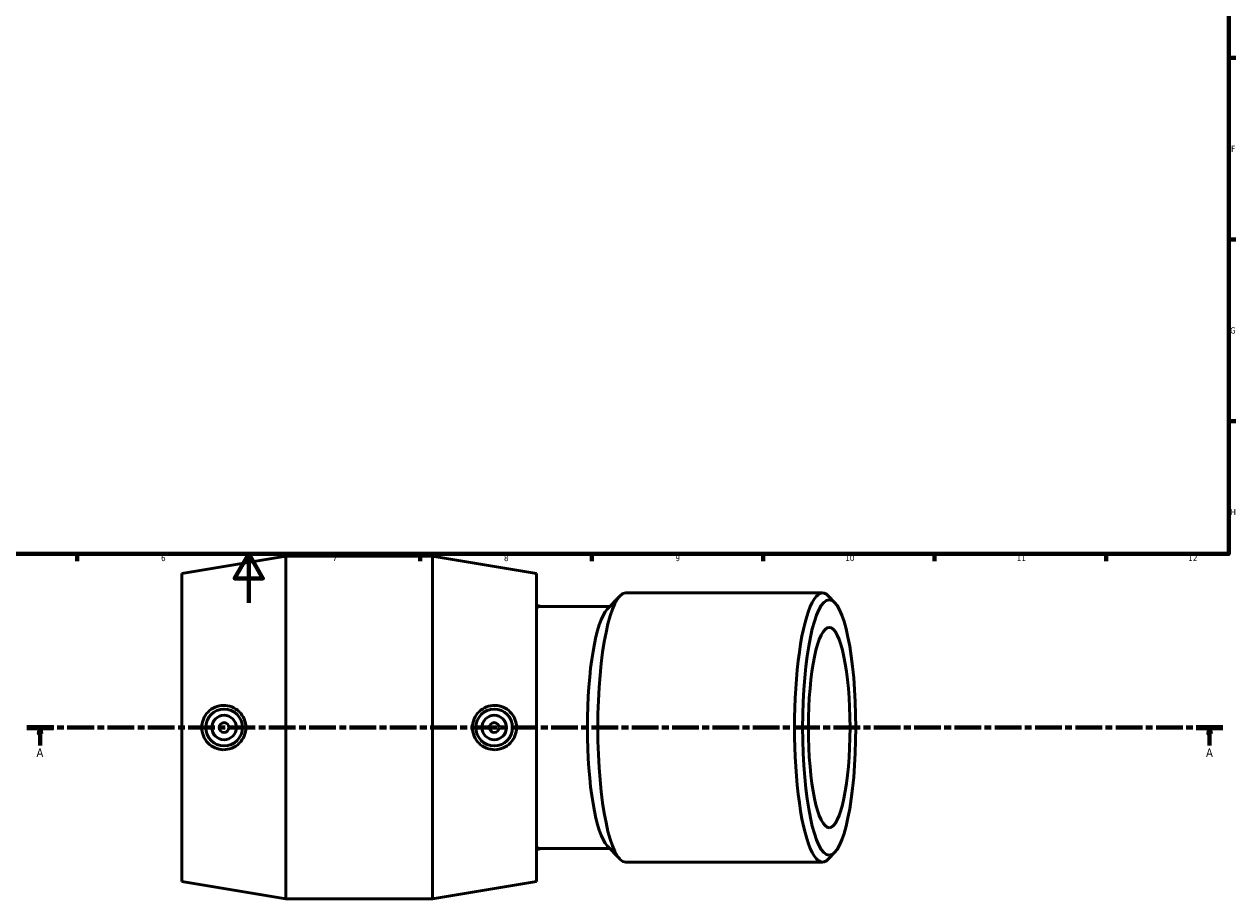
# Model space of a CAD drawing. Header units: millimetres. Extents: x -65 to 1261, y -121 to 1379.
# Tile 2 of 7: x 329 to 824, y -121 to 237. Entities that reach past the tile are written whole.
import ezdxf

# ---------------------------------------------------------------- set-up
doc = ezdxf.new("R2010")
doc.units = ezdxf.units.MM
doc.linetypes.add('CHAIN', pattern=[0.3543, 0.2362, -0.0295, 0.0591, -0.0295])
for name, color, linetype, lineweight in [('Border (ISO)', 7, 'Continuous', 70), ('Section Line (ISO)', 7, 'CHAIN', 70), ('Visible (ISO)', 7, 'Continuous', 50)]:
    doc.layers.add(name, color=color, linetype=linetype, lineweight=lineweight)
doc.styles.add('Label Text (ISO)', font='tahoma.ttf')
doc.styles.add('Note Text (ISO)', font='tahoma.ttf')

# ---------------------------------------------------------------- blocks, each defined once
blk = doc.blocks.new('Borders Default Border')
at = {"layer": 'Border (ISO)'}
for p, q in [((821, 222.75), (823.9, 222.75)), ((821, 148.5), (823.9, 148.5)), ((821, 74.25), (823.9, 74.25)), ((350.42, 20), (350.42, 17.1)), ((490.58, 20), (490.58, 17.1)), ((560.67, 20), (560.67, 17.1)), ((630.75, 20), (630.75, 17.1)), ((700.83, 20), (700.83, 17.1)), ((770.92, 20), (770.92, 17.1))]:
    blk.add_line(p, q, dxfattribs=at)
at = {"layer": 'Border (ISO)', "flags": 128}
for points in [[(20, 20), (20, 574), (821, 574), (821, 20), (20, 20)], [(420.5, 0), (420.5, 20), (414.73, 10), (426.27, 10), (420.5, 20)]]:
    blk.add_lwpolyline(points, dxfattribs=at)
at = {"layer": 'Border (ISO)', "color": 232, "true_color": 0xca0064, "char_height": 2.5, "attachment_point": 7, "style": 'Note Text (ISO)'}
for s, insert in [('F', (822, 184.38)), ('G', (821.61, 110.08)), ('H', (821.74, 35.88)), ('6', (384.66, 17.05)), ('7', (454.77, 17.1)), ('8', (524.81, 17.04)), ('9', (594.88, 17.05)), ('10', (664.29, 17.05)), ('11', (734.37, 17.1)), ('12', (804.46, 17.1))]:
    blk.add_mtext(s, dxfattribs=dict(at, insert=insert))
blk = doc.blocks.new('2dTransSection0')
at = {"layer": 'Section Line (ISO)', "linetype": 'CHAIN', "ltscale": 46.522331}
blk.add_line((329.78, -50.95), (818.66, -50.95), dxfattribs=at)
at = {"layer": 'Section Line (ISO)', "linetype": 'Continuous', "lineweight": 140}
for p, q in [((329.78, -50.95), (340.66, -50.95)), ((807.78, -50.95), (818.66, -50.95))]:
    blk.add_line(p, q, dxfattribs=at)
at = {"layer": 'Section Line (ISO)', "linetype": 'Continuous'}
for p, q in [((335.22, -50.95), (334.72, -53.45)), ((334.72, -53.45), (335.72, -53.45)), ((335.22, -53.45), (335.22, -50.95)), ((335.72, -53.45), (335.22, -50.95)), ((335.22, -58.33), (335.22, -53.45)), ((813.22, -50.95), (812.72, -53.45)), ((812.72, -53.45), (813.72, -53.45)), ((813.22, -53.45), (813.22, -50.95)), ((813.72, -53.45), (813.22, -50.95)), ((813.22, -58.33), (813.22, -53.45))]:
    blk.add_line(p, q, dxfattribs=at)
at = {"layer": 'Section Line (ISO)', "linetype": 'Continuous', "flags": 128}
for points in [[(335.72, -53.45), (335.22, -50.95), (334.72, -53.45), (335.72, -53.45)], [(813.72, -53.45), (813.22, -50.95), (812.72, -53.45), (813.72, -53.45)]]:
    blk.add_lwpolyline(points, dxfattribs=at)
at = {"layer": 'Section Line (ISO)'}
for points in [[(335.72, -53.45), (335.22, -50.95), (334.72, -53.45), (335.72, -53.45)], [(813.72, -53.45), (813.22, -50.95), (812.72, -53.45), (813.72, -53.45)]]:
    blk.add_solid(points, dxfattribs=at)
at = {"layer": 'Section Line (ISO)', "char_height": 3.5, "attachment_point": 7, "style": 'Label Text (ISO)'}
for insert in [(333.73, -62.95), (811.73, -62.95)]:
    blk.add_mtext('A', dxfattribs=dict(at, insert=insert))

msp = doc.modelspace()

# ---------------------------------------------------------------- linework, layer by layer
at = {"layer": 'Visible (ISO)'}
for p, q in [((393.174, 12.075), (435.674, 19.075)), ((435.674, -120.925), (435.674, 19.075)), ((435.674, 19.075), (495.574, 19.075)), ((495.574, -120.925), (495.574, 19.075)), ((538.074, 12.075), (495.574, 19.075)), ((393.174, -113.925), (393.174, 12.075)), ((538.074, -113.925), (538.074, 12.075)), ((567.029, -2.556), (572.165, 2.818)), ((655, 4.075), (574.596, 4.075)), ((660.045, 0.082), (657.43, 2.818)), ((568.11, -1.425), (539.586, -1.425)), ((568.11, -100.425), (539.586, -100.425)), ((567.029, -99.294), (572.165, -104.668)), ((660.045, -101.932), (657.43, -104.668)), ((655, -105.925), (574.596, -105.925)), ((393.174, -113.925), (435.674, -120.925)), ((538.074, -113.925), (495.574, -120.925)), ((435.674, -120.925), (495.574, -120.925))]:
    msp.add_line(p, q, dxfattribs=at)
for centre, radius in [((410.424, -50.925), 7.5), ((520.824, -50.925), 7.5), ((410.424, -50.925), 5), ((410.424, -50.925), 2), ((520.824, -50.925), 5), ((520.824, -50.925), 2)]:
    msp.add_circle(centre, radius, dxfattribs=at)
for start, end in [(72.86213, 74.9867), (285.0133, 287.13787)]:
    msp.add_arc((524.655, -50.925), 51.8, start, end, dxfattribs=at)
for centre, major_axis, start_param, end_param in [((655, -50.925), (0, 55), 6.0689947, 9.6389685), ((574.596, -50.925), (0, -55), 3.1415927, 6.2831853), ((539.586, -50.925), (0, 49.5), 0, 0.1474507), ((569.216, -50.925), (0, -49.5), 3.3557832, 6.0689947), ((539.586, -50.925), (0, -49.5), 6.1357346, 6.2831853)]:
    msp.add_ellipse(centre, major_axis=major_axis, ratio=0.2079117, start_param=start_param, end_param=end_param, dxfattribs=at)
for major_axis in [(0, -52.2), (0, -40.946)]:
    msp.add_ellipse((657.738, -50.925), major_axis=major_axis, ratio=0.2079117, dxfattribs=at)
for points, knots in [([(410.089, -59.98), (408.984, -59.955), (407.803, -59.71), (405.631, -58.764), (404.641, -58.064), (403.08, -56.459), (402.404, -55.449), (401.51, -53.242), (401.291, -52.045), (401.291, -49.805), (401.51, -48.609), (402.404, -46.401), (403.08, -45.391), (404.641, -43.787), (405.631, -43.086), (407.803, -42.14), (408.984, -41.896), (411.252, -41.844), (412.49, -42.056), (414.766, -42.97), (415.805, -43.671), (417.43, -45.288), (418.131, -46.306), (419.065, -48.548), (419.297, -49.772), (419.297, -52.078), (419.065, -53.302), (418.131, -55.544), (417.43, -56.562), (415.805, -58.179), (414.766, -58.88), (412.49, -59.794), (411.252, -60.006), (410.089, -59.98)], [0, 0, 0, 0, 0.3361164, 0.3361164, 0.6722328, 0.6722328, 1.0082748, 1.0082748, 1.3443168, 1.3443168, 1.6803588, 1.6803588, 2.0164008, 2.0164008, 2.3525172, 2.3525172, 2.6886336, 2.6886336, 3.0423217, 3.0423217, 3.3960098, 3.3960098, 3.7417975, 3.7417975, 4.0875853, 4.0875853, 4.433373, 4.433373, 4.7791607, 4.7791607, 5.1328488, 5.1328488, 5.4865369, 5.4865369, 5.4865369, 5.4865369]), ([(521.158, -59.98), (519.995, -60.006), (518.757, -59.794), (516.481, -58.88), (515.442, -58.179), (513.817, -56.562), (513.116, -55.544), (512.183, -53.302), (511.95, -52.078), (511.95, -49.772), (512.183, -48.548), (513.116, -46.306), (513.817, -45.288), (515.442, -43.671), (516.481, -42.97), (518.757, -42.056), (519.995, -41.844), (522.264, -41.896), (523.444, -42.14), (525.616, -43.086), (526.607, -43.787), (528.168, -45.391), (528.843, -46.401), (529.737, -48.609), (529.956, -49.805), (529.956, -52.045), (529.737, -53.242), (528.843, -55.449), (528.168, -56.459), (526.607, -58.064), (525.616, -58.764), (523.444, -59.71), (522.264, -59.955), (521.158, -59.98)], [0, 0, 0, 0, 0.3536881, 0.3536881, 0.7073762, 0.7073762, 1.0531639, 1.0531639, 1.3989517, 1.3989517, 1.7447394, 1.7447394, 2.0905271, 2.0905271, 2.4442152, 2.4442152, 2.7979033, 2.7979033, 3.1340197, 3.1340197, 3.4701361, 3.4701361, 3.8061781, 3.8061781, 4.1422201, 4.1422201, 4.4782621, 4.4782621, 4.8143041, 4.8143041, 5.1504205, 5.1504205, 5.4865369, 5.4865369, 5.4865369, 5.4865369])]:
    msp.add_open_spline(points, degree=3, knots=knots, dxfattribs=at)

# ---------------------------------------------------------------- block references
msp.add_blockref('Borders Default Border', (0, 0))
at = {"layer": 'Section Line (ISO)'}
msp.add_blockref('2dTransSection0', (0, 0), dxfattribs=at)

doc.saveas('drawing.dxf')
